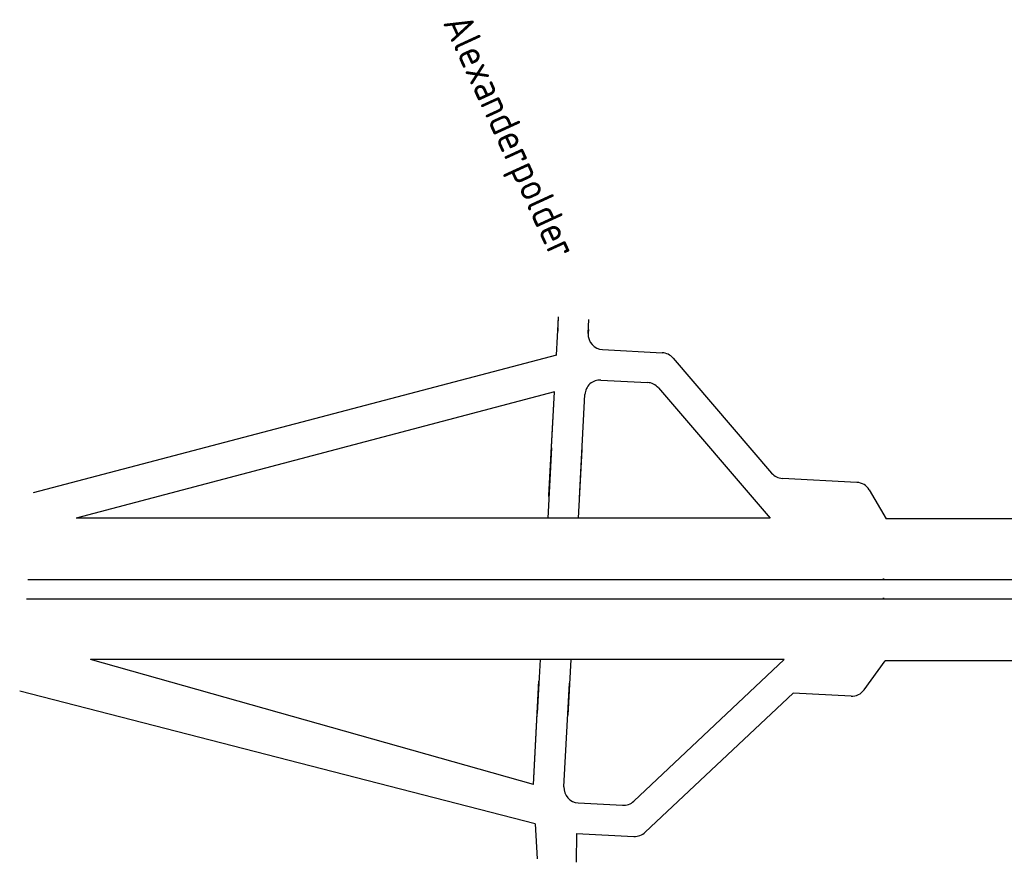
# Model space of a CAD drawing. Header units: metres. Extents: x 361 to 18396, y -7433 to 4904.
# Tile 6 of 30: x 3240 to 4052, y -3093 to -2398. Entities that reach past the tile are written whole.
import ezdxf

# ---------------------------------------------------------------- set-up
doc = ezdxf.new("R2010")
doc.units = ezdxf.units.M
doc.layers.add('VBL-XX-STROOIBASIS', color=7, linetype='Continuous')
doc.styles.add('ISO', font='ISO.SHX')

msp = doc.modelspace()

# ---------------------------------------------------------------- linework, layer by layer
at = {"layer": 'VBL-XX-STROOIBASIS', "color": 7}
for p, q in [((3682.798, -2674.307, 181985494.589), (3684.447, -2643.556, 181985494.589)), ((3683.859, -2654.52, 181985494.589), (3684.483, -2642.884, 181985494.589)), ((3708.967, -2656.541, 181985494.589), (3709.591, -2644.904, 181985494.589)), ((3683.993, -2652.025, 181985494.589), (3683.859, -2654.52, 181985494.589)), ((3709.137, -2653.373, 181985494.589), (3708.967, -2656.541, 181985494.589)), ((3720.865, -2669.787, 181985494.589), (3770.11, -2672.426, 181985494.589)), ((3778.996, -2676.805, 181985494.589), (3860.351, -2771.729, 181985494.589)), ((3719.517, -2694.931, 181985494.589), (3758.003, -2696.994, 181985494.589)), ((3676.543, -2790.995, 181985494.589), (3681.163, -2704.808, 181985494.589)), ((3676.579, -2790.323, 181985494.589), (3681.163, -2704.808, 181985494.589)), ((3766.889, -2701.373, 181985494.589), (3859.094, -2808.957, 181985494.589)), ((3701.687, -2792.343, 181985494.589), (3706.271, -2706.829, 181985494.589)), ((3678.688, -2750.974, 181985494.589), (3675.58, -2808.957, 181985494.589)), ((3703.832, -2752.322, 181985494.589), (3700.796, -2808.957, 181985494.589)), ((3930.736, -2779.405, 181985494.589), (3869.237, -2776.108, 181985494.589)), ((3940.944, -2785.647, 181985494.589), (3954.829, -2809.517, 181985494.589)), ((3859.094, -2808.957, 181985494.589), (3286.306, -2808.957, 181985494.589)), ((4458.33, -2809.517, 181985494.589), (3954.829, -2809.517, 181985494.589)), ((4435.333, -2859.877, 181985494.589), (3246.426, -2859.877, 181985494.589)), ((3953.194, -2859.317, 181985494.589), (3952.158, -2859.317, 181985494.589)), ((4431.747, -2875.938, 181985494.589), (3245.397, -2875.938, 181985494.589)), ((3953.327, -2875.378, 181985494.589), (3952.137, -2875.378, 181985494.589)), ((3870.749, -2925.738, 181985494.589), (3298.37, -2925.738, 181985494.589)), ((3669.32, -2925.738, 181985494.589), (3666.932, -2970.278, 181985494.589)), ((3694.536, -2925.738, 181985494.589), (3692.076, -2971.626, 181985494.589)), ((3746.627, -3042.559, 181985494.589), (3870.749, -2925.738, 181985494.589)), ((3936.705, -2950.691, 181985494.589), (3954.171, -2926.728, 181985494.589)), ((3663.798, -3028.739, 181985494.589), (3668.382, -2943.225, 181985494.589)), ((3663.798, -3028.739, 181985494.589), (3668.346, -2943.897, 181985494.589)), ((3688.906, -3030.759, 181985494.589), (3693.49, -2945.245, 181985494.589)), ((3756.038, -3068.28, 181985494.589), (3878.013, -2953.479, 181985494.589)), ((3925.908, -2955.85, 181985494.589), (3878.013, -2953.479, 181985494.589)), ((3700.804, -3044.005, 181985494.589), (3737.324, -3045.963, 181985494.589)), ((3699.456, -3069.149, 181985494.589), (3746.736, -3071.684, 181985494.589))]:
    msp.add_line(p, q, dxfattribs=at)
at = {"layer": 'VBL-XX-STROOIBASIS', "color": 7, "linetype": 'Continuous'}
for p, q in [((3682.798, -2674.307, 181985494.589), (3251.019, -2788.194, 181985494.589)), ((3681.163, -2704.808, 181985494.589), (3286.306, -2808.957, 181985494.589)), ((3663.798, -3028.739, 181985494.589), (3298.37, -2925.738, 181985494.589)), ((4458.034, -2926.878, 181985494.589), (3954.171, -2926.728, 181985494.589)), ((3665.343, -3061.363, 181985494.589), (3239.827, -2951.769, 181985494.589)), ((3665.343, -3061.363, 181985494.589), (3666.793, -3090.161, 181985494.589)), ((3699.456, -3069.149, 181985494.589), (3699.017, -3093.045, 181985494.589))]:
    msp.add_line(p, q, dxfattribs=at)
at = {"layer": 'VBL-XX-STROOIBASIS', "color": 7}
for centre, start, end in [((3721.539, -2657.215, 181985494.589), 176.931487, 266.931487), ((3769.436, -2684.998, 181985494.589), 40.598544, 86.931487), ((3718.843, -2707.503, 181985494.589), 86.931487, 176.931487), ((3757.329, -2709.566, 181985494.589), 40.598544, 86.931487), ((3869.911, -2763.536, 181985494.589), 220.598544, 266.931487), ((3930.062, -2791.977, 181985494.589), 30.186171, 86.931487), ((3926.531, -2943.275, 181985494.589), 267.166547, 323.911865), ((3701.478, -3031.433, 181985494.589), 176.931487, 266.931487), ((3737.998, -3033.391, 181985494.589), 266.931487, 313.26443), ((3747.41, -3059.112, 181985494.589), 266.931487, 313.26443)]:
    msp.add_arc(centre, 12.59, start, end, dxfattribs=at)

# ---------------------------------------------------------------- texts
at = {"layer": 'VBL-XX-STROOIBASIS', "color": 7, "style": 'ISO'}
msp.add_text('Alexanderpolder', height=23.86526, rotation=294.659728, dxfattribs=at).set_placement((3588.816, -2400.006, 181985494.589))

doc.saveas('drawing.dxf')
